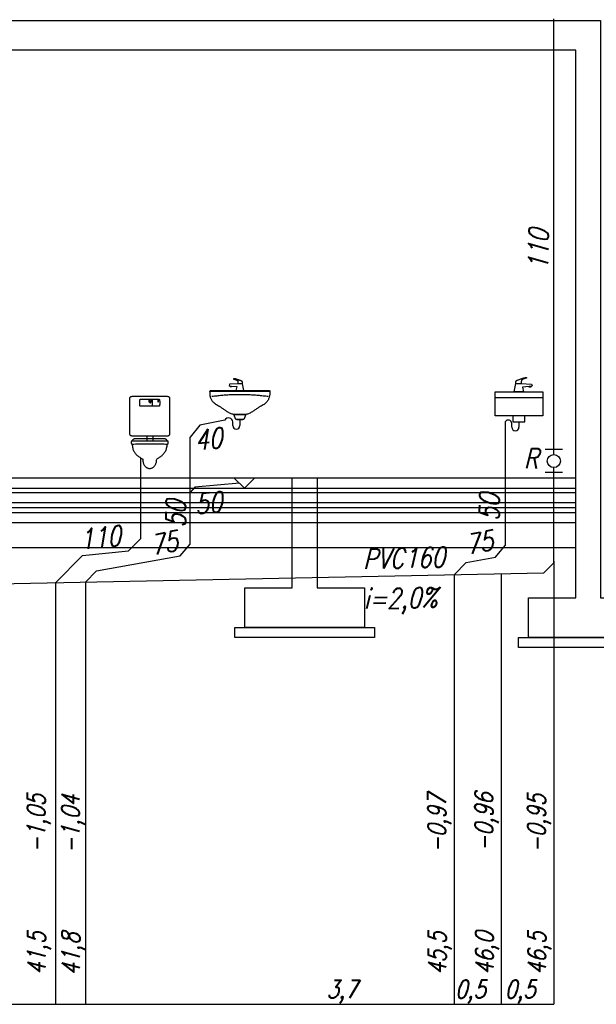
# Model space of a CAD drawing. Header units: millimetres. Extents: x 515 to 621, y 35 to 65.
# Tile 8 of 17: x 560.57 to 566.35, y 44.84 to 54.72. Entities that reach past the tile are written whole.
import ezdxf
from ezdxf.lldxf.tags import DXFTag

# ---------------------------------------------------------------- set-up
doc = ezdxf.new("R2010")
doc.units = ezdxf.units.MM
for name, color, linetype in [('IS_Konstrukcja', 1, 'SOLID'), ('IS_Odbiorniki', 2, 'SOLID'), ('S_Kanalizacja', 6, 'Continuous'), ('S_Opis - kanalizacja', 3, 'Continuous')]:
    doc.layers.add(name, color=color, linetype=linetype)
doc.styles.add('ROMANS', font='romans.shx', dxfattribs={"width": 0.8, "oblique": 10, "height": 16})
tags = doc.linetypes.add('DOT', pattern=[5, 0, -5]).pattern_tags.tags
tags[6:7] = [DXFTag(74, 4), DXFTag(75, 0), DXFTag(340, '0'), DXFTag(46, 0.0), DXFTag(50, 0.0), DXFTag(44, 0.0), DXFTag(45, 0.0)]
tags[4:5] = [DXFTag(74, 4), DXFTag(75, 0), DXFTag(340, '0'), DXFTag(46, 0.0), DXFTag(50, 0.0), DXFTag(44, 0.0), DXFTag(45, 0.0)]
tags = doc.linetypes.add('SOLID', pattern=[10, 10, 0]).pattern_tags.tags
tags[6:7] = [DXFTag(74, 4), DXFTag(75, 0), DXFTag(340, '0'), DXFTag(46, 0.0), DXFTag(50, 0.0), DXFTag(44, 0.0), DXFTag(45, 0.0)]
tags[4:5] = [DXFTag(74, 4), DXFTag(75, 0), DXFTag(340, '0'), DXFTag(46, 0.0), DXFTag(50, 0.0), DXFTag(44, 0.0), DXFTag(45, 0.0)]

msp = doc.modelspace()

# ---------------------------------------------------------------- linework, layer by layer
at = {"layer": 'IS_Konstrukcja'}
for p, q in [((566.1455, 50.1188), (532.001, 50.1188)), ((531.5012, 50.0188), (566.1455, 50.0188)), ((531.7012, 49.9738), (566.1455, 49.9738)), ((531.9512, 49.8738), (566.1455, 49.8738)), ((531.9512, 49.8238), (566.1455, 49.8238)), ((531.9512, 49.7738), (566.1455, 49.7738)), ((531.9512, 49.6738), (566.1455, 49.6738)), ((531.9512, 49.4238), (566.1455, 49.4238))]:
    msp.add_line(p, q, dxfattribs=at)
for points in [[(531.6512, 54.7137), (566.3955, 54.7137), (566.3955, 48.9188), (566.8705, 48.9188), (566.8705, 48.5188), (566.1003, 48.5188), (565.6705, 48.5188), (565.6705, 48.9188), (566.1455, 48.9188), (566.1455, 54.4137), (532.001, 54.4137)], [(563.5521, 50.1188), (563.5521, 49.0188), (564.0271, 49.0188), (564.0271, 48.6188), (563.2569, 48.6188), (562.8271, 48.6188), (562.8271, 49.0188), (563.3021, 49.0188), (563.3021, 50.1188)], [(564.1271, 48.6188), (564.1271, 48.5188), (562.7271, 48.5188), (562.7271, 48.6188), (564.1271, 48.6188)], [(566.9705, 48.5188), (566.9705, 48.4188), (565.5705, 48.4188), (565.5705, 48.5188), (566.9705, 48.5188)]]:
    msp.add_lwpolyline(points, dxfattribs=at)
at = {"layer": 'IS_Odbiorniki', "ltscale": 0.01}
for p, q in [((562.6723, 51.0623), (562.6673, 51.0473)), ((562.6673, 51.0473), (562.6773, 51.0423)), ((562.7573, 51.0673), (562.6723, 51.0623)), ((562.6773, 51.0423), (562.6773, 51.0373)), ((562.6773, 51.0423), (562.6923, 51.0423)), ((562.6773, 51.0373), (562.6923, 51.0373)), ((562.6923, 51.0373), (562.6923, 51.0423)), ((562.6923, 51.0423), (562.7473, 51.0373)), ((562.7473, 51.0373), (562.7373, 50.9973)), ((562.8023, 51.0673), (562.7573, 51.0673)), ((562.8173, 50.9973), (562.8023, 51.0673)), ((565.5275, 50.9848), (565.5455, 51.0688)), ((565.5455, 51.0688), (565.5995, 51.0688)), ((565.5995, 51.0688), (565.7015, 51.0628)), ((565.6775, 51.0388), (565.6115, 51.0328)), ((565.6115, 51.0328), (565.6235, 50.9848)), ((565.6775, 51.0328), (565.6775, 51.0388)), ((565.6955, 51.0388), (565.6775, 51.0388)), ((565.6955, 51.0328), (565.6775, 51.0328)), ((565.7075, 51.0448), (565.6955, 51.0388)), ((565.6955, 51.0388), (565.6955, 51.0328)), ((565.7015, 51.0628), (565.7075, 51.0448)), ((561.8965, 50.9108), (561.8965, 50.8408)), ((563.0765, 50.9873), (562.4765, 50.9873)), ((562.7373, 50.9973), (562.8173, 50.9973)), ((565.3365, 50.9848), (565.8165, 50.9848)), ((565.3365, 50.7448), (565.3365, 50.9848)), ((565.8165, 50.9248), (565.3365, 50.9248)), ((565.6235, 50.9848), (565.5275, 50.9848)), ((565.8165, 50.9848), (565.8165, 50.7448)), ((562.7365, 50.7073), (562.7165, 50.7573)), ((562.7165, 50.7573), (562.8365, 50.7573)), ((562.8365, 50.7573), (562.8165, 50.7073)), ((565.8165, 50.7448), (565.3365, 50.7448)), ((565.4565, 50.7448), (565.3365, 50.7448)), ((565.5165, 50.7448), (565.5165, 50.6848)), ((565.6365, 50.6848), (565.6365, 50.7448)), ((562.8165, 50.7073), (562.7365, 50.7073)), ((562.7465, 50.7073), (562.8065, 50.7073)), ((565.5165, 50.6848), (565.6365, 50.6848)), ((561.8415, 50.5408), (561.8415, 50.4908)), ((561.9015, 50.5408), (561.9015, 50.4908))]:
    msp.add_line(p, q, dxfattribs=at)
for points, knots in [([(562.7173, 51.1173), (562.7169, 51.1173), (562.7161, 51.1172), (562.7151, 51.1169), (562.7143, 51.1164), (562.7138, 51.1158), (562.7135, 51.1151), (562.7135, 51.1144), (562.7138, 51.1138), (562.7143, 51.1131), (562.7151, 51.1127), (562.7161, 51.1124), (562.7169, 51.1123), (562.7173, 51.1123)], [0, 0, 0, 0, 0.001245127, 0.002286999, 0.003170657, 0.003941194, 0.004643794, 0.005323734, 0.006026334, 0.006796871, 0.007680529, 0.008722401, 0.009967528, 0.009967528, 0.009967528, 0.009967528]), ([(562.7973, 51.0923), (562.796, 51.0929), (562.7928, 51.0943), (562.787, 51.0965), (562.7796, 51.0992), (562.7712, 51.1021), (562.762, 51.1052), (562.7526, 51.1082), (562.7435, 51.111), (562.735, 51.1135), (562.7277, 51.1154), (562.7219, 51.1167), (562.7186, 51.1173), (562.7173, 51.1173)], [0, 0, 0, 0, 0.00425061, 0.01060033, 0.01857776, 0.02770772, 0.03751411, 0.04752065, 0.05725134, 0.06623092, 0.07398599, 0.08004815, 0.08396819, 0.08396819, 0.08396819, 0.08396819]), ([(562.7173, 51.1123), (562.719, 51.1119), (562.7224, 51.111), (562.7271, 51.1096), (562.7314, 51.1083), (562.7353, 51.1069), (562.7387, 51.1055), (562.7418, 51.1042), (562.7445, 51.1028), (562.7469, 51.1015), (562.749, 51.1001), (562.7508, 51.0987), (562.7518, 51.0978), (562.7523, 51.0973)], [0, 0, 0, 0, 0.00538586, 0.01031526, 0.0148132, 0.01890511, 0.02261695, 0.02597538, 0.02900777, 0.03174242, 0.03420857, 0.03643647, 0.03845728, 0.03845728, 0.03845728, 0.03845728]), ([(565.5515, 51.0988), (565.5531, 51.0996), (565.557, 51.1012), (565.5639, 51.1039), (565.5727, 51.1071), (565.5829, 51.1106), (565.5939, 51.1143), (565.6052, 51.1179), (565.6161, 51.1213), (565.6263, 51.1242), (565.6351, 51.1266), (565.642, 51.1281), (565.646, 51.1288), (565.6475, 51.1288)], [0, 0, 0, 0, 0.00425061, 0.01060033, 0.01857776, 0.02770772, 0.03751411, 0.04752065, 0.05725134, 0.06623092, 0.07398599, 0.08004815, 0.08396819, 0.08396819, 0.08396819, 0.08396819]), ([(565.6055, 51.1048), (565.605, 51.1043), (565.604, 51.1032), (565.6028, 51.1015), (565.6018, 51.0995), (565.601, 51.0973), (565.6005, 51.0948), (565.6001, 51.0919), (565.5998, 51.0885), (565.5996, 51.0846), (565.5996, 51.08), (565.5995, 51.0747), (565.5995, 51.0709), (565.5995, 51.0688)], [0, 0, 0, 0, 0.00185377, 0.00361935, 0.00539526, 0.00728567, 0.00939151, 0.01180502, 0.01460929, 0.01788047, 0.0216903, 0.02610811, 0.03120202, 0.03120202, 0.03120202, 0.03120202]), ([(565.6475, 51.1228), (565.6455, 51.1223), (565.6415, 51.1213), (565.6358, 51.1196), (565.6306, 51.118), (565.626, 51.1163), (565.6218, 51.1147), (565.6181, 51.1131), (565.6149, 51.1114), (565.612, 51.1098), (565.6095, 51.1082), (565.6074, 51.1065), (565.6061, 51.1054), (565.6055, 51.1048)], [0, 0, 0, 0, 0.00538586, 0.01031526, 0.0148132, 0.01890511, 0.02261695, 0.02597538, 0.02900777, 0.03174242, 0.03420857, 0.03643647, 0.03845728, 0.03845728, 0.03845728, 0.03845728]), ([(565.6475, 51.1288), (565.648, 51.1288), (565.649, 51.1287), (565.6502, 51.1284), (565.6511, 51.1278), (565.6517, 51.1271), (565.6521, 51.1262), (565.6521, 51.1254), (565.6517, 51.1246), (565.6511, 51.1238), (565.6502, 51.1233), (565.649, 51.1229), (565.648, 51.1228), (565.6475, 51.1228)], [0, 0, 0, 0, 0.001245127, 0.002286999, 0.003170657, 0.003941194, 0.004643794, 0.005323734, 0.006026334, 0.006796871, 0.007680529, 0.008722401, 0.009967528, 0.009967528, 0.009967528, 0.009967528]), ([(562.7523, 51.0973), (562.7527, 51.0969), (562.7535, 51.096), (562.7546, 51.0945), (562.7554, 51.0929), (562.7561, 51.0911), (562.7565, 51.089), (562.7569, 51.0865), (562.7571, 51.0837), (562.7572, 51.0804), (562.7573, 51.0766), (562.7573, 51.0722), (562.7573, 51.069), (562.7573, 51.0673)], [0, 0, 0, 0, 0.00185377, 0.00361935, 0.00539526, 0.00728567, 0.00939151, 0.01180502, 0.01460929, 0.01788047, 0.0216903, 0.02610811, 0.03120202, 0.03120202, 0.03120202, 0.03120202]), ([(562.8023, 51.0673), (562.8023, 51.0682), (562.8023, 51.07), (562.8023, 51.0727), (562.8022, 51.0754), (562.8021, 51.0779), (562.8018, 51.0804), (562.8015, 51.0828), (562.801, 51.0851), (562.8004, 51.0872), (562.7996, 51.0891), (562.7986, 51.0908), (562.7978, 51.0918), (562.7973, 51.0923)], [0, 0, 0, 0, 0.00272352, 0.00542462, 0.00808148, 0.01067349, 0.0131821, 0.01559189, 0.0178921, 0.0200787, 0.02215732, 0.02414676, 0.02608271, 0.02608271, 0.02608271, 0.02608271]), ([(565.5455, 51.0688), (565.5455, 51.0699), (565.5455, 51.0721), (565.5456, 51.0753), (565.5457, 51.0785), (565.5458, 51.0816), (565.5461, 51.0846), (565.5465, 51.0874), (565.547, 51.0901), (565.5478, 51.0927), (565.5488, 51.095), (565.55, 51.0971), (565.551, 51.0983), (565.5515, 51.0988)], [0, 0, 0, 0, 0.00272352, 0.00542462, 0.00808148, 0.01067349, 0.0131821, 0.01559189, 0.0178921, 0.0200787, 0.02215732, 0.02414676, 0.02608271, 0.02608271, 0.02608271, 0.02608271]), ([(561.7715, 50.8908), (561.7715, 50.8924), (561.7715, 50.8955), (561.7715, 50.8996), (561.7718, 50.9029), (561.7723, 50.9055), (561.7732, 50.9076), (561.7747, 50.909), (561.7768, 50.91), (561.7794, 50.9105), (561.7827, 50.9107), (561.7868, 50.9108), (561.7898, 50.9108), (561.7915, 50.9108)], [0, 0, 0, 0, 0.00497373, 0.00904721, 0.01232039, 0.01491998, 0.01703704, 0.01897083, 0.02108788, 0.02368747, 0.02696065, 0.03103414, 0.03600787, 0.03600787, 0.03600787, 0.03600787]), ([(561.7915, 50.9108), (561.7966, 50.9108), (561.8064, 50.9108), (561.8205, 50.9108), (561.8335, 50.9108), (561.8458, 50.9108), (561.858, 50.9108), (561.8704, 50.9108), (561.8836, 50.9108), (561.8979, 50.9108), (561.9139, 50.9108), (561.9319, 50.9108), (561.9447, 50.9108), (561.9515, 50.9108)], [0, 0, 0, 0, 0.015447, 0.0293614, 0.0421938, 0.0543952, 0.0664162, 0.0787077, 0.0917205, 0.1059053, 0.121713, 0.1395943, 0.16, 0.16, 0.16, 0.16]), ([(561.9515, 50.9108), (561.9531, 50.9108), (561.9561, 50.9108), (561.9603, 50.9107), (561.9636, 50.9105), (561.9662, 50.91), (561.9682, 50.909), (561.9697, 50.9076), (561.9706, 50.9055), (561.9712, 50.9029), (561.9714, 50.8996), (561.9715, 50.8955), (561.9715, 50.8924), (561.9715, 50.8908)], [0, 0, 0, 0, 0.00497373, 0.00904721, 0.01232039, 0.01491998, 0.01703704, 0.01897083, 0.02108788, 0.02368747, 0.02696065, 0.03103414, 0.03600787, 0.03600787, 0.03600787, 0.03600787]), ([(562.4765, 50.9873), (562.4765, 50.9881), (562.4765, 50.9896), (562.4766, 50.9917), (562.4767, 50.9933), (562.4769, 50.9946), (562.4774, 50.9957), (562.4781, 50.9964), (562.4792, 50.9969), (562.4805, 50.9971), (562.4821, 50.9973), (562.4842, 50.9973), (562.4857, 50.9973), (562.4865, 50.9973)], [0, 0, 0, 0, 0.00248686, 0.00452361, 0.0061602, 0.00745999, 0.00851852, 0.00948541, 0.01054394, 0.01184374, 0.01348033, 0.01551707, 0.01800393, 0.01800393, 0.01800393, 0.01800393]), ([(562.5615, 50.8423), (562.5551, 50.8457), (562.5431, 50.8528), (562.527, 50.8644), (562.5136, 50.8766), (562.5028, 50.8892), (562.4942, 50.9022), (562.4876, 50.9156), (562.4829, 50.9294), (562.4796, 50.9435), (562.4777, 50.9579), (562.4767, 50.9725), (562.4765, 50.9823), (562.4765, 50.9873)], [0, 0, 0, 0, 0.021932, 0.0416367, 0.0595148, 0.0759748, 0.091417, 0.10621, 0.1206684, 0.1350374, 0.1494888, 0.1641271, 0.1790021, 0.1790021, 0.1790021, 0.1790021]), ([(562.4865, 50.9973), (562.508, 50.9973), (562.5488, 50.9973), (562.6072, 50.9973), (562.6604, 50.9973), (562.7099, 50.9973), (562.757, 50.9973), (562.8033, 50.9973), (562.8499, 50.9973), (562.8984, 50.9973), (562.9502, 50.9973), (563.0066, 50.9973), (563.0459, 50.9973), (563.0665, 50.9973)], [0, 0, 0, 0, 0.0644478, 0.1223591, 0.1751315, 0.2241623, 0.270849, 0.316589, 0.3627799, 0.4108189, 0.4621037, 0.5180316, 0.58, 0.58, 0.58, 0.58]), ([(563.0615, 50.9373), (563.0445, 50.9396), (563.0102, 50.9437), (562.9584, 50.9487), (562.9058, 50.9524), (562.8529, 50.9549), (562.7999, 50.9561), (562.7472, 50.9561), (562.695, 50.9549), (562.6435, 50.9524), (562.5932, 50.9487), (562.5443, 50.9438), (562.5122, 50.9396), (562.4965, 50.9373)], [0, 0, 0, 0, 0.0514006, 0.1036089, 0.1563659, 0.2094104, 0.262479, 0.3153077, 0.3676327, 0.4191912, 0.4697227, 0.5189699, 0.5666808, 0.5666808, 0.5666808, 0.5666808]), ([(563.0765, 50.9823), (563.0765, 50.9777), (563.0763, 50.9687), (563.0754, 50.9551), (563.0734, 50.9415), (563.0701, 50.9281), (563.0653, 50.9148), (563.0588, 50.9017), (563.0502, 50.8889), (563.0394, 50.8765), (563.026, 50.8644), (563.01, 50.8528), (562.998, 50.8457), (562.9915, 50.8423)], [0, 0, 0, 0, 0.0136319, 0.0272549, 0.0408996, 0.0546511, 0.0686598, 0.0831463, 0.0983975, 0.1147522, 0.1325821, 0.1522713, 0.1742014, 0.1742014, 0.1742014, 0.1742014]), ([(563.0665, 50.9973), (563.0673, 50.9973), (563.0689, 50.9973), (563.0709, 50.9972), (563.0726, 50.9971), (563.0739, 50.9967), (563.075, 50.9959), (563.0757, 50.9948), (563.0761, 50.9933), (563.0764, 50.9913), (563.0765, 50.9889), (563.0765, 50.9858), (563.0765, 50.9835), (563.0765, 50.9823)], [0, 0, 0, 0, 0.00248688, 0.00452447, 0.00616882, 0.00750526, 0.00868128, 0.00991384, 0.01141668, 0.01334144, 0.01579113, 0.01884568, 0.02257596, 0.02257596, 0.02257596, 0.02257596]), ([(561.7715, 50.8608), (561.7715, 50.862), (561.7715, 50.8643), (561.7715, 50.8675), (561.7715, 50.8702), (561.7715, 50.8726), (561.7715, 50.8747), (561.7715, 50.8768), (561.7715, 50.879), (561.7715, 50.8814), (561.7715, 50.8841), (561.7715, 50.8872), (561.7715, 50.8895), (561.7715, 50.8908)], [0, 0, 0, 0, 0.00374155, 0.00687453, 0.00953418, 0.01185575, 0.01397446, 0.01602554, 0.01814425, 0.02046582, 0.02312547, 0.02625845, 0.03, 0.03, 0.03, 0.03]), ([(561.7915, 50.8408), (561.7898, 50.8408), (561.7868, 50.8408), (561.7827, 50.8409), (561.7794, 50.8411), (561.7768, 50.8416), (561.7747, 50.8425), (561.7732, 50.844), (561.7723, 50.8461), (561.7718, 50.8487), (561.7715, 50.852), (561.7715, 50.8561), (561.7715, 50.8591), (561.7715, 50.8608)], [0, 0, 0, 0, 0.00497373, 0.00904721, 0.01232039, 0.01491998, 0.01703704, 0.01897083, 0.02108788, 0.02368747, 0.02696065, 0.03103414, 0.03600787, 0.03600787, 0.03600787, 0.03600787]), ([(561.9515, 50.8408), (561.9456, 50.8408), (561.9349, 50.8408), (561.9199, 50.8408), (561.907, 50.8408), (561.8954, 50.8408), (561.8843, 50.8408), (561.8732, 50.8408), (561.8611, 50.8408), (561.8475, 50.8408), (561.8316, 50.8408), (561.8127, 50.8408), (561.7989, 50.8408), (561.7915, 50.8408)], [0, 0, 0, 0, 0.0174756, 0.0322014, 0.0448986, 0.0562885, 0.0670924, 0.0780316, 0.0898272, 0.1032006, 0.118873, 0.1375657, 0.16, 0.16, 0.16, 0.16]), ([(561.8665, 50.9058), (561.8665, 50.9053), (561.8664, 50.9044), (561.8661, 50.903), (561.8656, 50.9017), (561.865, 50.9003), (561.8643, 50.899), (561.8636, 50.8976), (561.863, 50.8963), (561.8624, 50.8949), (561.8619, 50.8935), (561.8616, 50.8922), (561.8615, 50.8912), (561.8615, 50.8908)], [0, 0, 0, 0, 0.0013686, 0.00276912, 0.00421381, 0.00569952, 0.00721335, 0.0087371, 0.01025093, 0.01173665, 0.01318133, 0.01458185, 0.01595045, 0.01595045, 0.01595045, 0.01595045]), ([(561.8615, 50.8908), (561.8615, 50.8907), (561.8615, 50.8906), (561.8615, 50.8903), (561.8616, 50.8898), (561.8617, 50.8893), (561.8619, 50.8886), (561.8623, 50.8879), (561.8627, 50.8873), (561.8634, 50.8867), (561.8642, 50.8862), (561.8653, 50.8858), (561.8661, 50.8858), (561.8665, 50.8858)], [0, 0, 0, 0, 0.000116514, 0.000436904, 0.000919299, 0.001525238, 0.002221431, 0.002982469, 0.003794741, 0.004661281, 0.005605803, 0.006672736, 0.007921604, 0.007921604, 0.007921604, 0.007921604]), ([(561.8715, 50.8908), (561.8715, 50.8912), (561.8714, 50.8922), (561.8711, 50.8935), (561.8706, 50.8949), (561.87, 50.8963), (561.8693, 50.8976), (561.8686, 50.899), (561.868, 50.9003), (561.8674, 50.9017), (561.8669, 50.903), (561.8666, 50.9044), (561.8665, 50.9053), (561.8665, 50.9058)], [0, 0, 0, 0, 0.0013686, 0.00276912, 0.00421381, 0.00569952, 0.00721335, 0.0087371, 0.01025093, 0.01173665, 0.01318133, 0.01458185, 0.01595045, 0.01595045, 0.01595045, 0.01595045]), ([(561.8665, 50.8858), (561.8669, 50.8858), (561.8677, 50.8858), (561.8687, 50.8862), (561.8695, 50.8867), (561.8702, 50.8873), (561.8707, 50.8879), (561.871, 50.8886), (561.8712, 50.8893), (561.8714, 50.8898), (561.8714, 50.8903), (561.8715, 50.8906), (561.8715, 50.8907), (561.8715, 50.8908)], [0, 0, 0, 0, 0.001248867, 0.002315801, 0.003260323, 0.004126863, 0.004939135, 0.005700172, 0.006396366, 0.007002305, 0.007484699, 0.007805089, 0.007921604, 0.007921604, 0.007921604, 0.007921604]), ([(561.8765, 50.8958), (561.8765, 50.8953), (561.8764, 50.8944), (561.8761, 50.893), (561.8756, 50.8917), (561.875, 50.8903), (561.8743, 50.889), (561.8736, 50.8876), (561.873, 50.8863), (561.8724, 50.8849), (561.8719, 50.8835), (561.8716, 50.8822), (561.8715, 50.8812), (561.8715, 50.8808)], [0, 0, 0, 0, 0.0013686, 0.00276912, 0.00421381, 0.00569952, 0.00721335, 0.0087371, 0.01025093, 0.01173665, 0.01318133, 0.01458185, 0.01595045, 0.01595045, 0.01595045, 0.01595045]), ([(561.8715, 50.8808), (561.8715, 50.8807), (561.8715, 50.8806), (561.8715, 50.8803), (561.8716, 50.8798), (561.8717, 50.8793), (561.8719, 50.8786), (561.8723, 50.8779), (561.8727, 50.8773), (561.8734, 50.8767), (561.8742, 50.8762), (561.8753, 50.8758), (561.8761, 50.8758), (561.8765, 50.8758)], [0, 0, 0, 0, 0.000116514, 0.000436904, 0.000919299, 0.001525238, 0.002221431, 0.002982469, 0.003794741, 0.004661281, 0.005605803, 0.006672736, 0.007921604, 0.007921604, 0.007921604, 0.007921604]), ([(561.8815, 50.8808), (561.8815, 50.8812), (561.8814, 50.8822), (561.8811, 50.8835), (561.8806, 50.8849), (561.88, 50.8863), (561.8793, 50.8876), (561.8786, 50.889), (561.878, 50.8903), (561.8774, 50.8917), (561.8769, 50.893), (561.8766, 50.8944), (561.8765, 50.8953), (561.8765, 50.8958)], [0, 0, 0, 0, 0.0013686, 0.00276912, 0.00421381, 0.00569952, 0.00721335, 0.0087371, 0.01025093, 0.01173665, 0.01318133, 0.01458185, 0.01595045, 0.01595045, 0.01595045, 0.01595045]), ([(561.8765, 50.8758), (561.8769, 50.8758), (561.8777, 50.8758), (561.8787, 50.8762), (561.8795, 50.8767), (561.8802, 50.8773), (561.8807, 50.8779), (561.881, 50.8786), (561.8812, 50.8793), (561.8814, 50.8798), (561.8814, 50.8803), (561.8815, 50.8806), (561.8815, 50.8807), (561.8815, 50.8808)], [0, 0, 0, 0, 0.001248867, 0.002315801, 0.003260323, 0.004126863, 0.004939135, 0.005700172, 0.006396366, 0.007002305, 0.007484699, 0.007805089, 0.007921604, 0.007921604, 0.007921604, 0.007921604]), ([(561.8865, 50.9058), (561.8865, 50.9053), (561.8864, 50.9044), (561.8861, 50.903), (561.8856, 50.9017), (561.885, 50.9003), (561.8843, 50.899), (561.8836, 50.8976), (561.883, 50.8963), (561.8824, 50.8949), (561.8819, 50.8935), (561.8816, 50.8922), (561.8815, 50.8912), (561.8815, 50.8908)], [0, 0, 0, 0, 0.0013686, 0.00276912, 0.00421381, 0.00569952, 0.00721335, 0.0087371, 0.01025093, 0.01173665, 0.01318133, 0.01458185, 0.01595045, 0.01595045, 0.01595045, 0.01595045]), ([(561.8815, 50.8908), (561.8815, 50.8907), (561.8815, 50.8906), (561.8815, 50.8903), (561.8816, 50.8898), (561.8817, 50.8893), (561.8819, 50.8886), (561.8823, 50.8879), (561.8827, 50.8873), (561.8834, 50.8867), (561.8842, 50.8862), (561.8853, 50.8858), (561.8861, 50.8858), (561.8865, 50.8858)], [0, 0, 0, 0, 0.000116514, 0.000436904, 0.000919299, 0.001525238, 0.002221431, 0.002982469, 0.003794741, 0.004661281, 0.005605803, 0.006672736, 0.007921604, 0.007921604, 0.007921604, 0.007921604]), ([(561.8915, 50.8908), (561.8915, 50.8912), (561.8914, 50.8922), (561.8911, 50.8935), (561.8906, 50.8949), (561.89, 50.8963), (561.8893, 50.8976), (561.8886, 50.899), (561.888, 50.9003), (561.8874, 50.9017), (561.8869, 50.903), (561.8866, 50.9044), (561.8865, 50.9053), (561.8865, 50.9058)], [0, 0, 0, 0, 0.0013686, 0.00276912, 0.00421381, 0.00569952, 0.00721335, 0.0087371, 0.01025093, 0.01173665, 0.01318133, 0.01458185, 0.01595045, 0.01595045, 0.01595045, 0.01595045]), ([(561.8865, 50.8858), (561.8869, 50.8858), (561.8877, 50.8858), (561.8887, 50.8862), (561.8895, 50.8867), (561.8902, 50.8873), (561.8907, 50.8879), (561.891, 50.8886), (561.8912, 50.8893), (561.8914, 50.8898), (561.8914, 50.8903), (561.8915, 50.8906), (561.8915, 50.8907), (561.8915, 50.8908)], [0, 0, 0, 0, 0.001248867, 0.002315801, 0.003260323, 0.004126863, 0.004939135, 0.005700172, 0.006396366, 0.007002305, 0.007484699, 0.007805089, 0.007921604, 0.007921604, 0.007921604, 0.007921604]), ([(561.9565, 50.9058), (561.9565, 50.9053), (561.9564, 50.9044), (561.9561, 50.903), (561.9556, 50.9017), (561.955, 50.9003), (561.9543, 50.899), (561.9536, 50.8976), (561.953, 50.8963), (561.9524, 50.8949), (561.9519, 50.8935), (561.9516, 50.8922), (561.9515, 50.8912), (561.9515, 50.8908)], [0, 0, 0, 0, 0.0013686, 0.00276912, 0.00421381, 0.00569952, 0.00721335, 0.0087371, 0.01025093, 0.01173665, 0.01318133, 0.01458185, 0.01595045, 0.01595045, 0.01595045, 0.01595045]), ([(561.9515, 50.8908), (561.9515, 50.8907), (561.9515, 50.8906), (561.9515, 50.8903), (561.9516, 50.8898), (561.9517, 50.8893), (561.9519, 50.8886), (561.9523, 50.8879), (561.9527, 50.8873), (561.9534, 50.8867), (561.9542, 50.8862), (561.9553, 50.8858), (561.9561, 50.8858), (561.9565, 50.8858)], [0, 0, 0, 0, 0.000116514, 0.000436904, 0.000919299, 0.001525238, 0.002221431, 0.002982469, 0.003794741, 0.004661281, 0.005605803, 0.006672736, 0.007921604, 0.007921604, 0.007921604, 0.007921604]), ([(561.9715, 50.8608), (561.9715, 50.8591), (561.9715, 50.8561), (561.9714, 50.852), (561.9712, 50.8487), (561.9706, 50.8461), (561.9697, 50.844), (561.9682, 50.8425), (561.9662, 50.8416), (561.9636, 50.8411), (561.9603, 50.8409), (561.9561, 50.8408), (561.9531, 50.8408), (561.9515, 50.8408)], [0, 0, 0, 0, 0.00497373, 0.00904721, 0.01232039, 0.01491998, 0.01703704, 0.01897083, 0.02108788, 0.02368747, 0.02696065, 0.03103414, 0.03600787, 0.03600787, 0.03600787, 0.03600787]), ([(561.9615, 50.8908), (561.9615, 50.8912), (561.9614, 50.8922), (561.9611, 50.8935), (561.9606, 50.8949), (561.96, 50.8963), (561.9593, 50.8976), (561.9586, 50.899), (561.958, 50.9003), (561.9574, 50.9017), (561.9569, 50.903), (561.9566, 50.9044), (561.9565, 50.9053), (561.9565, 50.9058)], [0, 0, 0, 0, 0.0013686, 0.00276912, 0.00421381, 0.00569952, 0.00721335, 0.0087371, 0.01025093, 0.01173665, 0.01318133, 0.01458185, 0.01595045, 0.01595045, 0.01595045, 0.01595045]), ([(561.9565, 50.8858), (561.9569, 50.8858), (561.9577, 50.8858), (561.9587, 50.8862), (561.9595, 50.8867), (561.9602, 50.8873), (561.9607, 50.8879), (561.961, 50.8886), (561.9612, 50.8893), (561.9614, 50.8898), (561.9614, 50.8903), (561.9615, 50.8906), (561.9615, 50.8907), (561.9615, 50.8908)], [0, 0, 0, 0, 0.001248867, 0.002315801, 0.003260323, 0.004126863, 0.004939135, 0.005700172, 0.006396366, 0.007002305, 0.007484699, 0.007805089, 0.007921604, 0.007921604, 0.007921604, 0.007921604]), ([(561.9715, 50.8908), (561.9715, 50.8895), (561.9715, 50.8872), (561.9715, 50.8841), (561.9715, 50.8814), (561.9715, 50.879), (561.9715, 50.8768), (561.9715, 50.8747), (561.9715, 50.8726), (561.9715, 50.8702), (561.9715, 50.8675), (561.9715, 50.8643), (561.9715, 50.862), (561.9715, 50.8608)], [0, 0, 0, 0, 0.00374155, 0.00687453, 0.00953418, 0.01185575, 0.01397446, 0.01602554, 0.01814425, 0.02046582, 0.02312547, 0.02625845, 0.03, 0.03, 0.03, 0.03]), ([(562.7165, 50.7573), (562.7103, 50.7586), (562.6981, 50.7619), (562.6807, 50.7687), (562.6644, 50.7766), (562.6492, 50.7855), (562.6348, 50.7948), (562.6212, 50.8044), (562.6083, 50.8138), (562.5961, 50.8226), (562.5843, 50.8306), (562.573, 50.8373), (562.5653, 50.8409), (562.5615, 50.8423)], [0, 0, 0, 0, 0.0191562, 0.0377228, 0.0558192, 0.073481, 0.0906746, 0.1073143, 0.1232801, 0.1384359, 0.1526525, 0.165836, 0.1779722, 0.1779722, 0.1779722, 0.1779722]), ([(562.9915, 50.8423), (562.9877, 50.8409), (562.9799, 50.8373), (562.9683, 50.8305), (562.9561, 50.8226), (562.9434, 50.8138), (562.9302, 50.8044), (562.9163, 50.7949), (562.9017, 50.7855), (562.8865, 50.7767), (562.8706, 50.7687), (562.8539, 50.762), (562.8424, 50.7586), (562.8365, 50.7573)], [0, 0, 0, 0, 0.0122388, 0.0256763, 0.0402317, 0.0557566, 0.0720714, 0.0889894, 0.1063346, 0.1239573, 0.1417502, 0.1596661, 0.1777372, 0.1777372, 0.1777372, 0.1777372]), ([(562.8365, 50.7573), (562.8333, 50.7573), (562.8269, 50.7573), (562.8173, 50.7573), (562.8075, 50.7573), (562.7975, 50.7573), (562.7873, 50.7573), (562.7767, 50.7573), (562.7657, 50.7573), (562.7542, 50.7573), (562.7422, 50.7573), (562.7296, 50.7573), (562.7209, 50.7573), (562.7165, 50.7573)], [0, 0, 0, 0, 0.0095567, 0.0191811, 0.0289406, 0.0389031, 0.049136, 0.059707, 0.0706837, 0.0821337, 0.0941247, 0.1067243, 0.12, 0.12, 0.12, 0.12]), ([(561.6965, 50.4908), (561.6969, 50.4921), (561.6979, 50.4947), (561.6996, 50.4984), (561.7015, 50.5018), (561.7036, 50.5049), (561.7058, 50.5077), (561.7082, 50.5101), (561.7107, 50.5121), (561.7133, 50.5137), (561.716, 50.5149), (561.7187, 50.5156), (561.7206, 50.5158), (561.7215, 50.5158)], [0, 0, 0, 0, 0.00423186, 0.00830097, 0.01220149, 0.01592844, 0.01947867, 0.02285217, 0.02605368, 0.02909475, 0.03199625, 0.03479091, 0.03752535, 0.03752535, 0.03752535, 0.03752535]), ([(561.7215, 50.5158), (561.7353, 50.5158), (561.7599, 50.5158), (561.7932, 50.5158), (561.8198, 50.5158), (561.8416, 50.5158), (561.8606, 50.5158), (561.8787, 50.5158), (561.8979, 50.5158), (561.9202, 50.5158), (561.9475, 50.5158), (561.9819, 50.5158), (562.0073, 50.5158), (562.0215, 50.5158)], [0, 0, 0, 0, 0.0413599, 0.0740195, 0.0999399, 0.1210819, 0.1394065, 0.1568745, 0.175447, 0.1970849, 0.2237491, 0.2574005, 0.3, 0.3, 0.3, 0.3]), ([(562.0215, 50.5158), (562.0224, 50.5158), (562.0242, 50.5156), (562.027, 50.5149), (562.0296, 50.5137), (562.0322, 50.5121), (562.0347, 50.5101), (562.0371, 50.5077), (562.0394, 50.5049), (562.0414, 50.5018), (562.0433, 50.4984), (562.0451, 50.4947), (562.046, 50.4921), (562.0465, 50.4908)], [0, 0, 0, 0, 0.00273444, 0.00552909, 0.00843059, 0.01147167, 0.01467318, 0.01804667, 0.02159691, 0.02532386, 0.02922438, 0.03329349, 0.03752535, 0.03752535, 0.03752535, 0.03752535]), ([(561.6965, 50.4908), (561.6956, 50.4908), (561.6941, 50.4908), (561.6921, 50.4907), (561.6904, 50.4905), (561.6891, 50.4902), (561.688, 50.4894), (561.6873, 50.4883), (561.6869, 50.4868), (561.6866, 50.4848), (561.6865, 50.4824), (561.6865, 50.4793), (561.6865, 50.477), (561.6865, 50.4758)], [0, 0, 0, 0, 0.00248688, 0.00452447, 0.00616882, 0.00750526, 0.00868128, 0.00991384, 0.01141668, 0.01334144, 0.01579113, 0.01884568, 0.02257596, 0.02257596, 0.02257596, 0.02257596]), ([(561.6865, 50.4758), (561.6865, 50.4749), (561.6865, 50.4733), (561.6865, 50.4709), (561.6866, 50.4688), (561.6869, 50.4669), (561.6873, 50.4653), (561.688, 50.4639), (561.689, 50.4627), (561.6903, 50.4618), (561.692, 50.4612), (561.6941, 50.4608), (561.6956, 50.4608), (561.6965, 50.4608)], [0, 0, 0, 0, 0.00260332, 0.00495928, 0.00707154, 0.00895171, 0.01062718, 0.01215261, 0.01362068, 0.01515861, 0.01690281, 0.01897256, 0.0214625, 0.0214625, 0.0214625, 0.0214625]), ([(562.0465, 50.4908), (562.0352, 50.4908), (562.0126, 50.4908), (561.979, 50.4908), (561.9456, 50.4908), (561.9127, 50.4908), (561.8802, 50.4908), (561.8482, 50.4908), (561.8167, 50.4908), (561.7857, 50.4908), (561.7554, 50.4908), (561.7257, 50.4908), (561.7061, 50.4908), (561.6965, 50.4908)], [0, 0, 0, 0, 0.0339594, 0.0676258, 0.1009542, 0.1338993, 0.1664162, 0.1984598, 0.229985, 0.2609467, 0.2912998, 0.3209992, 0.35, 0.35, 0.35, 0.35]), ([(561.6965, 50.4608), (561.7073, 50.4612), (561.729, 50.4621), (561.7614, 50.4631), (561.7936, 50.4638), (561.8256, 50.4643), (561.8574, 50.4645), (561.8891, 50.4645), (561.9207, 50.4643), (561.9523, 50.4638), (561.9837, 50.4631), (562.0151, 50.4621), (562.036, 50.4612), (562.0465, 50.4608)], [0, 0, 0, 0, 0.0326306, 0.0650275, 0.0972149, 0.1292172, 0.1610589, 0.1927644, 0.2243581, 0.2558647, 0.2873085, 0.3187141, 0.350106, 0.350106, 0.350106, 0.350106]), ([(561.6965, 50.4608), (561.6965, 50.4534), (561.6972, 50.4394), (561.7006, 50.4195), (561.7062, 50.4017), (561.7137, 50.3857), (561.7229, 50.3715), (561.7336, 50.3588), (561.7455, 50.3474), (561.7584, 50.3372), (561.7722, 50.3278), (561.7866, 50.319), (561.7965, 50.3135), (561.8015, 50.3108)], [0, 0, 0, 0, 0.022009, 0.0420139, 0.0604947, 0.0779125, 0.0946803, 0.1111371, 0.1275324, 0.1440256, 0.1606965, 0.1775602, 0.1945849, 0.1945849, 0.1945849, 0.1945849]), ([(561.9415, 50.3108), (561.9461, 50.3135), (561.9553, 50.3191), (561.969, 50.3278), (561.9824, 50.3372), (561.9953, 50.3475), (562.0074, 50.3589), (562.0183, 50.3715), (562.028, 50.3857), (562.0359, 50.4016), (562.0419, 50.4195), (562.0457, 50.4394), (562.0465, 50.4534), (562.0465, 50.4608)], [0, 0, 0, 0, 0.0160517, 0.0323232, 0.0487165, 0.0651746, 0.0817004, 0.0983761, 0.11538, 0.1329948, 0.1516015, 0.1716595, 0.193675, 0.193675, 0.193675, 0.193675]), ([(562.0565, 50.4758), (562.0565, 50.477), (562.0565, 50.4793), (562.0564, 50.4824), (562.0563, 50.4848), (562.0561, 50.4868), (562.0556, 50.4883), (562.0549, 50.4894), (562.0539, 50.4902), (562.0525, 50.4905), (562.0509, 50.4907), (562.0488, 50.4908), (562.0473, 50.4908), (562.0465, 50.4908)], [0, 0, 0, 0, 0.00373029, 0.00678483, 0.00923453, 0.01115929, 0.01266213, 0.01389468, 0.0150707, 0.01640714, 0.0180515, 0.02008909, 0.02257596, 0.02257596, 0.02257596, 0.02257596]), ([(562.0465, 50.4608), (562.0473, 50.4608), (562.0488, 50.4608), (562.0509, 50.4612), (562.0526, 50.4618), (562.0539, 50.4627), (562.0549, 50.4639), (562.0556, 50.4653), (562.056, 50.4669), (562.0563, 50.4688), (562.0564, 50.4709), (562.0565, 50.4733), (562.0565, 50.4749), (562.0565, 50.4758)], [0, 0, 0, 0, 0.00248994, 0.00455969, 0.00630389, 0.00784182, 0.00930989, 0.01083532, 0.01251079, 0.01439096, 0.01650323, 0.01885919, 0.0214625, 0.0214625, 0.0214625, 0.0214625]), ([(561.8015, 50.3108), (561.8015, 50.3055), (561.802, 50.2954), (561.8044, 50.2809), (561.8082, 50.2677), (561.8133, 50.2558), (561.8195, 50.2454), (561.8267, 50.2365), (561.8347, 50.2291), (561.8433, 50.2232), (561.8524, 50.219), (561.8618, 50.2164), (561.8683, 50.2158), (561.8715, 50.2158)], [0, 0, 0, 0, 0.0157588, 0.0304114, 0.0440832, 0.05689, 0.068938, 0.0803261, 0.091148, 0.1014962, 0.1114679, 0.1211705, 0.1307285, 0.1307285, 0.1307285, 0.1307285]), ([(561.8715, 50.2158), (561.8747, 50.2158), (561.8811, 50.2164), (561.8905, 50.219), (561.8996, 50.2232), (561.9083, 50.2291), (561.9162, 50.2365), (561.9234, 50.2454), (561.9296, 50.2558), (561.9347, 50.2677), (561.9386, 50.2809), (561.941, 50.2954), (561.9415, 50.3055), (561.9415, 50.3108)], [0, 0, 0, 0, 0.009558, 0.0192606, 0.0292323, 0.0395805, 0.0504023, 0.0617905, 0.0738385, 0.0866453, 0.1003171, 0.1149697, 0.1307285, 0.1307285, 0.1307285, 0.1307285])]:
    msp.add_open_spline(points, degree=3, knots=knots, dxfattribs=at)
at = {"layer": 'IS_Odbiorniki', "linetype": 'DOT', "ltscale": 0.01}
for points, knots in [([(561.6715, 50.8908), (561.6715, 50.8949), (561.6715, 50.9025), (561.6717, 50.9127), (561.6723, 50.921), (561.6735, 50.9276), (561.6758, 50.9327), (561.6795, 50.9364), (561.6847, 50.9387), (561.6912, 50.94), (561.6995, 50.9406), (561.7098, 50.9408), (561.7173, 50.9408), (561.7215, 50.9408)], [0, 0, 0, 0, 0.01243432, 0.02261803, 0.03080098, 0.03729996, 0.0425926, 0.04742706, 0.0527197, 0.05921868, 0.06740164, 0.07758535, 0.09001967, 0.09001967, 0.09001967, 0.09001967]), ([(562.0215, 50.9408), (562.0256, 50.9408), (562.0332, 50.9408), (562.0434, 50.9406), (562.0517, 50.94), (562.0583, 50.9387), (562.0634, 50.9364), (562.0671, 50.9327), (562.0694, 50.9276), (562.0707, 50.921), (562.0713, 50.9127), (562.0715, 50.9025), (562.0715, 50.8949), (562.0715, 50.8908)], [0, 0, 0, 0, 0.01243432, 0.02261803, 0.03080098, 0.03729996, 0.0425926, 0.04742706, 0.0527197, 0.05921868, 0.06740164, 0.07758535, 0.09001967, 0.09001967, 0.09001967, 0.09001967]), ([(562.0715, 50.8908), (562.0715, 50.8821), (562.0715, 50.8652), (562.0715, 50.8407), (562.0715, 50.8172), (562.0715, 50.7942), (562.0715, 50.771), (562.0715, 50.7469), (562.0715, 50.7212), (562.0715, 50.6933), (562.0715, 50.6624), (562.0715, 50.6279), (562.0715, 50.6036), (562.0715, 50.5908)], [0, 0, 0, 0, 0.0261458, 0.0504884, 0.073704, 0.0964688, 0.1194591, 0.1433509, 0.1688204, 0.196544, 0.2271976, 0.2614576, 0.3, 0.3, 0.3, 0.3]), ([(561.7215, 50.5408), (561.7173, 50.5408), (561.7098, 50.5408), (561.6995, 50.541), (561.6912, 50.5416), (561.6847, 50.5428), (561.6795, 50.5451), (561.6758, 50.5489), (561.6735, 50.554), (561.6723, 50.5606), (561.6717, 50.5688), (561.6715, 50.5791), (561.6715, 50.5866), (561.6715, 50.5908)], [0, 0, 0, 0, 0.01243432, 0.02261803, 0.03080098, 0.03729996, 0.0425926, 0.04742706, 0.0527197, 0.05921868, 0.06740164, 0.07758535, 0.09001967, 0.09001967, 0.09001967, 0.09001967]), ([(562.0215, 50.5408), (562.0128, 50.5408), (561.9959, 50.5408), (561.9714, 50.5408), (561.9479, 50.5408), (561.9249, 50.5408), (561.9017, 50.5408), (561.8776, 50.5408), (561.8519, 50.5408), (561.8239, 50.5408), (561.7931, 50.5408), (561.7586, 50.5408), (561.7343, 50.5408), (561.7215, 50.5408)], [0, 0, 0, 0, 0.0261458, 0.0504884, 0.073704, 0.0964688, 0.1194591, 0.1433509, 0.1688204, 0.196544, 0.2271976, 0.2614576, 0.3, 0.3, 0.3, 0.3]), ([(562.0715, 50.5908), (562.0715, 50.5866), (562.0715, 50.5791), (562.0713, 50.5688), (562.0707, 50.5606), (562.0694, 50.554), (562.0671, 50.5489), (562.0634, 50.5451), (562.0583, 50.5428), (562.0517, 50.5416), (562.0434, 50.541), (562.0332, 50.5408), (562.0256, 50.5408), (562.0215, 50.5408)], [0, 0, 0, 0, 0.01243432, 0.02261803, 0.03080098, 0.03729996, 0.0425926, 0.04742706, 0.0527197, 0.05921868, 0.06740164, 0.07758535, 0.09001967, 0.09001967, 0.09001967, 0.09001967])]:
    msp.add_open_spline(points, degree=3, knots=knots, dxfattribs=at)
for points in [[(561.7215, 50.9408), (561.7306, 50.9408), (561.7487, 50.9408), (561.776, 50.9408), (561.8033, 50.9408), (561.8306, 50.9408), (561.8578, 50.9408), (561.8851, 50.9408), (561.9124, 50.9408), (561.9397, 50.9408), (561.9669, 50.9408), (561.9942, 50.9408), (562.0124, 50.9408), (562.0215, 50.9408)], [(561.6715, 50.5908), (561.6715, 50.5999), (561.6715, 50.6181), (561.6715, 50.6453), (561.6715, 50.6726), (561.6715, 50.6999), (561.6715, 50.7271), (561.6715, 50.7544), (561.6715, 50.7817), (561.6715, 50.809), (561.6715, 50.8362), (561.6715, 50.8635), (561.6715, 50.8817), (561.6715, 50.8908)]]:
    msp.add_open_spline(points, degree=3, dxfattribs=at)
at = {"layer": 'S_Kanalizacja'}
for p, q in [((565.9262, 50.3563), (565.9262, 54.729)), ((562.3747, 50.6498), (562.2767, 50.5295)), ((562.6249, 50.7016), (562.3747, 50.6498)), ((562.7045, 50.6462), (562.7045, 50.6834)), ((562.7765, 50.7073), (562.7765, 50.6462)), ((565.4396, 50.6847), (565.4396, 49.4432)), ((565.5045, 50.6301), (565.5045, 50.6673)), ((565.5765, 50.6848), (565.5765, 50.6301)), ((562.2767, 49.4572), (562.2767, 50.5295)), ((561.7822, 49.5133), (561.7822, 50.3218)), ((566.013, 50.4063), (565.8394, 50.4063)), ((565.9262, 49.2695), (565.9262, 50.2251)), ((566.013, 50.1751), (565.8394, 50.1751)), ((562.3242, 50.0279), (562.2767, 49.9738)), ((562.7715, 50.0677), (562.3242, 50.0279)), ((561.658, 49.3891), (561.7822, 49.5133)), ((562.1783, 49.3394), (562.2767, 49.4572)), ((565.3412, 49.3251), (565.4396, 49.4432)), ((560.9262, 49.0695), (561.1979, 49.3412)), ((561.1979, 49.3412), (561.658, 49.3891)), ((561.3383, 49.1877), (562.1783, 49.3394)), ((565.0479, 49.2713), (565.3412, 49.3251)), ((564.9262, 49.1495), (565.0479, 49.2713)), ((565.8262, 49.1675), (565.9262, 49.2695)), ((559.1325, 49.0337), (565.8262, 49.1675)), ((561.2262, 49.0755), (561.3383, 49.1877))]:
    msp.add_line(p, q, dxfattribs=at)
at = {"layer": 'S_Kanalizacja', "color": 2, "ltscale": 0.01}
for p, q in [((562.7204, 50.1188), (562.8225, 50.0166)), ((562.8225, 50.0166), (562.9246, 50.1188))]:
    msp.add_line(p, q, dxfattribs=at)
at = {"layer": 'S_Kanalizacja', "ltscale": 0.1}
msp.add_circle((565.9262, 50.2907), 0.0656, dxfattribs=at)
at = {"layer": 'S_Kanalizacja'}
for centre, radius, start, end in [((562.662, 50.6807), 0.0426, 3.68836, 150.5528), ((562.7405, 50.6462), 0.036, 180, 0), ((565.4699, 50.6679), 0.0346, 359.06823, 150.98543), ((565.5405, 50.6301), 0.036, 180, 0)]:
    msp.add_arc(centre, radius, start, end, dxfattribs=at)
at = {"layer": 'S_Opis - kanalizacja', "color": 1}
for p, q in [((565.9262, 49.2851), (565.9262, 44.8366)), ((564.9262, 49.1495), (564.9262, 44.8366)), ((565.3983, 49.159), (565.3983, 44.8366)), ((560.9262, 49.0695), (560.9262, 44.8366)), ((561.2262, 49.0755), (561.2262, 44.8366)), ((564.9262, 48.7478), (564.9262, 44.8366)), ((519.4262, 44.8366), (565.9262, 44.8366))]:
    msp.add_line(p, q, dxfattribs=at)

# ---------------------------------------------------------------- texts
at = {"layer": 'S_Opis - kanalizacja', "style": 'ROMANS', "oblique": 15, "width": 0.8}
for s, rotation, p in [('110', 89.22883, (565.8692, 52.2048)), ('40', 5.70843, (562.3337, 50.3987)), ('R', 0.85937, (565.6256, 50.2147)), ('50', 5.70843, (562.3337, 49.7563)), ('50', 89.22883, (565.3775, 49.6873)), ('50', 89.22883, (562.2309, 49.6203)), ('110', 5.67473, (561.1794, 49.4034)), ('75', 10.85864, (561.8982, 49.3433)), ('75', 10.20854, (565.0598, 49.3508)), ('PVC160', 1.47945, (564.0133, 49.2058)), ('i=2,0%%%', 1.47945, (564.0207, 48.805))]:
    msp.add_text(s, height=0.2, rotation=rotation, dxfattribs=at).set_placement(p)
at = {"layer": 'S_Opis - kanalizacja', "color": 2, "ltscale": 0.1, "style": 'ROMANS', "oblique": 15, "width": 0.8}
for s, p in [('-1,05', (560.8226, 46.3543)), ('-1,04', (561.1668, 46.348)), ('-0,97', (564.8427, 46.3543)), ('-0,96', (565.3148, 46.3681)), ('-0,95', (565.8427, 46.3543)), ('41,5', (560.8249, 45.132)), ('41,8', (561.1691, 45.1256)), ('45,5', (564.845, 45.132)), ('46,0', (565.32, 45.132)), ('46,5', (565.845, 45.132))]:
    msp.add_text(s, height=0.18, rotation=90, dxfattribs=at).set_placement(p)
for s, p in [('3,7', (563.6463, 44.8982)), ('0,5', (564.9349, 44.8982)), ('0,5', (565.4334, 44.8982))]:
    msp.add_text(s, height=0.18, dxfattribs=at).set_placement(p)

doc.saveas('drawing.dxf')
